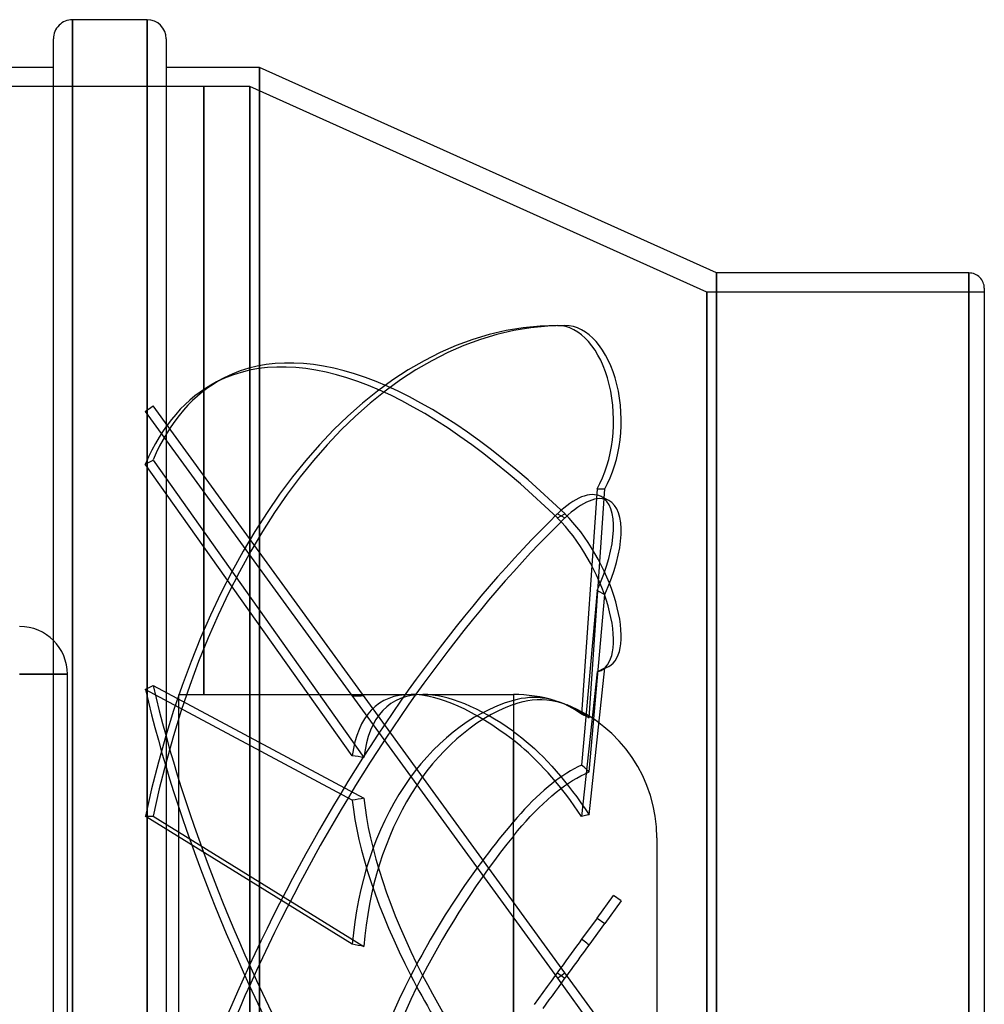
# Model space of a CAD drawing. Header units: millimetres. Extents: x -148 to 148, y -112 to 100.
# Tile 7 of 7: x 47 to 148, y -3 to 100. Entities that reach past the tile are written whole.
import ezdxf

# ---------------------------------------------------------------- set-up
doc = ezdxf.new("R2010")
doc.units = ezdxf.units.MM
doc.layers.add('HIDDEN', color=7, linetype='Continuous')
doc.layers.add('THICK', color=7, linetype='Continuous')

msp = doc.modelspace()

# ---------------------------------------------------------------- linework, layer by layer
at = {"layer": 'HIDDEN'}
for p, q in [((52.15, 0), (52.15, 100)), ((59.95, 0), (59.95, 100)), ((71.7, -70.53), (71.7, 95)), ((65.88, 93), (-70.7, 93)), ((65.88, 93), (65.88, 93)), ((65.88, 93), (65.88, 93)), ((65.88, 93), (65.88, 93)), ((65.88, 93), (65.88, 93)), ((65.88, 93), (65.88, 93)), ((65.88, 93), (65.88, 93)), ((65.88, 93), (65.88, 93)), ((65.88, 93), (65.88, 93)), ((65.88, 93), (65.88, 93)), ((65.88, 93), (65.88, 93)), ((65.88, 93), (65.88, 93)), ((65.88, 93), (65.88, 93)), ((65.88, 93), (65.88, 93)), ((65.88, 93), (65.88, 93)), ((65.88, 93), (65.88, 93)), ((65.88, 93), (65.88, 93)), ((65.88, 93), (65.88, 93)), ((65.88, 93), (65.88, 93)), ((65.88, 93), (65.88, 93)), ((65.88, 93), (65.88, 93)), ((65.88, 93), (65.88, 93)), ((65.88, 93), (65.88, 93)), ((65.88, 93), (65.88, 93)), ((65.88, 93), (65.88, 93)), ((65.88, 93), (65.88, 93)), ((70.7, 93), (65.88, 93)), ((65.88, 93), (65.88, 93)), ((65.88, 93), (65.88, 93)), ((65.88, 93), (65.88, 93)), ((65.88, 93), (65.88, 93)), ((65.88, 93), (65.88, 93)), ((65.88, 93), (65.88, 93)), ((65.88, 93), (65.88, 93)), ((65.88, 93), (65.88, 93)), ((65.88, 93), (65.88, 93)), ((65.88, 93), (65.88, 93)), ((65.88, 93), (65.88, 93)), ((65.88, 93), (65.88, 93)), ((65.88, 93), (65.88, 93)), ((65.88, 29.4), (65.88, 93)), ((65.88, 93), (65.88, 29.4)), ((65.88, 93), (65.88, 93)), ((65.88, 93), (65.88, 93)), ((65.88, 93), (65.88, 93)), ((65.88, 93), (65.88, 93)), ((65.88, 93), (65.88, 93)), ((65.88, 93), (65.88, 93)), ((65.88, 93), (65.88, 93)), ((65.88, 93), (65.88, 93)), ((65.88, 93), (65.88, 93)), ((65.88, 93), (65.88, 93)), ((65.88, 93), (65.88, 93)), ((65.88, 93), (65.88, 93)), ((65.88, 93), (65.88, 93)), ((70.7, 93), (70.7, -93)), ((118.5, 71.5), (70.7, 93)), ((70.7, -93), (70.7, 93)), ((119.5, -73.5), (119.5, 73.5)), ((145.9, 0), (145.9, 73.5)), ((118.5, 71.5), (118.5, -71.5)), ((147.5, 71.5), (118.5, 71.5)), ((118.5, -71.5), (118.5, 71.5)), ((102.85, 68), (103.65, 68)), ((68.01, 62.52), (67.2, 62.1)), ((59.76, 59), (60.57, 59.59)), ((59.76, 59), (102.85, -0.29)), ((103.65, 0.29), (60.57, 59.59)), ((59.76, 53.51), (60.57, 53.93)), ((60.57, 53.93), (82.62, 22.82)), ((81.4, 22.98), (59.76, 53.51)), ((107, 50.93), (105.39, 27.33)), ((106.17, 26.95), (107.81, 50.93)), ((107, 50.93), (107.81, 50.93)), ((108.22, 49.7), (107.42, 50.11)), ((102.85, 47.88), (103.65, 48.29)), ((102.85, 48.29), (103.65, 47.88)), ((107, 40.27), (105.39, 22.01)), ((107, 40.27), (107.81, 39.85)), ((106.17, 21.3), (107.81, 39.85)), ((50.15, 0), (50.15, 35.05)), ((106.17, 16.81), (107.81, 32.17)), ((107, 31.76), (107.81, 32.17)), ((108.22, 32.33), (107.41, 31.91)), ((46.62, 31.51), (51.62, 31.51)), ((51.62, 31.51), (51.62, 31.51)), ((107, 31.76), (105.39, 16.64)), ((59.76, 29.93), (60.57, 30.34)), ((81.4, 18.34), (59.76, 29.93)), ((60.57, 30.34), (82.62, 18.54)), ((63.25, 0), (63.25, 29.4)), ((63.25, 29.4), (65.88, 29.4)), ((65.88, 29.4), (65.88, 29.4)), ((65.88, 29.4), (65.88, 29.4)), ((65.88, 29.4), (65.88, 29.4)), ((65.88, 29.4), (65.88, 29.4)), ((65.88, 29.4), (65.88, 29.4)), ((65.88, 29.4), (65.88, 29.4)), ((65.88, 29.4), (65.88, 29.4)), ((65.88, 29.4), (65.88, 29.4)), ((65.88, 29.4), (65.88, 29.4)), ((65.88, 29.4), (65.88, 29.4)), ((65.88, 29.4), (65.88, 29.4)), ((65.88, 29.4), (65.88, 29.4)), ((65.88, 29.4), (65.88, 29.4)), ((65.88, 29.4), (65.88, 29.4)), ((65.88, 29.4), (65.88, 29.4)), ((65.88, 29.4), (65.88, 29.4)), ((65.88, 29.4), (65.88, 29.4)), ((65.88, 29.4), (65.88, 29.4)), ((65.88, 29.4), (65.88, 29.4)), ((65.88, 29.4), (65.88, 29.4)), ((65.88, 29.4), (65.88, 29.4)), ((65.88, 29.4), (65.88, 29.4)), ((65.88, 29.4), (65.88, 29.4)), ((65.88, 29.4), (65.88, 29.4)), ((65.88, 29.4), (65.88, 29.4)), ((65.88, 29.4), (65.88, 29.4)), ((65.88, 29.4), (65.88, 29.4)), ((65.88, 29.4), (65.88, 29.4)), ((65.88, 29.4), (65.88, 29.4)), ((65.88, 29.4), (65.88, 29.4)), ((65.88, 29.4), (65.88, 29.4)), ((65.88, 29.4), (65.88, 29.4)), ((65.88, 29.4), (65.88, 29.4)), ((65.88, 29.4), (65.88, 29.4)), ((65.88, 29.4), (65.88, 29.4)), ((65.88, 29.4), (65.88, 29.4)), ((65.88, 29.4), (65.88, 29.4)), ((65.88, 29.4), (65.88, 29.4)), ((65.88, 29.4), (65.88, 29.4)), ((65.88, 29.4), (65.88, 29.4)), ((65.88, 29.4), (65.88, 29.4)), ((65.88, 29.4), (65.88, 29.4)), ((65.88, 29.4), (65.88, 29.4)), ((65.88, 29.4), (65.88, 29.4)), ((65.88, 29.4), (65.88, 29.4)), ((65.88, 29.4), (65.88, 29.4)), ((65.88, 29.4), (65.88, 29.4)), ((65.88, 29.4), (65.88, 29.4)), ((65.88, 29.4), (65.88, 29.4)), ((65.88, 29.4), (65.88, 29.4)), ((65.88, 29.4), (65.88, 29.4)), ((65.88, 29.4), (65.88, 29.4)), ((65.88, 29.4), (65.88, 29.4)), ((65.88, 29.4), (65.88, 29.4)), ((65.88, 29.4), (65.88, 29.4)), ((65.88, 29.4), (65.88, 29.4)), ((65.88, 29.4), (65.88, 29.4)), ((65.88, 29.4), (65.88, 29.4)), ((65.88, 29.4), (65.88, 29.4)), ((65.88, 29.4), (65.88, 29.4)), ((65.88, 29.4), (65.88, 29.4)), ((65.88, 29.4), (65.88, 29.4)), ((65.88, 29.4), (65.88, 29.4)), ((65.88, 29.4), (65.88, 29.4)), ((65.88, 29.4), (65.88, 29.4)), ((65.88, 29.4), (65.88, 29.4)), ((65.88, 29.4), (65.88, 29.4)), ((65.88, 29.4), (65.88, 29.4)), ((65.88, 29.4), (65.88, 29.4)), ((65.88, 29.4), (65.88, 29.4)), ((65.88, 29.4), (65.88, 29.4)), ((65.88, 29.4), (65.88, 29.4)), ((65.88, 29.4), (65.88, 29.4)), ((65.88, 29.4), (65.88, 29.4)), ((65.88, 29.4), (65.88, 29.4)), ((65.88, 29.4), (65.88, 29.4)), ((65.88, 29.4), (65.88, 29.4)), ((65.88, 29.4), (65.88, 29.4)), ((65.88, 29.4), (65.88, 29.4)), ((65.88, 29.4), (87.53, 29.4)), ((88.76, 29.4), (98.25, 29.4)), ((98.25, 29.4), (98.25, 25.52)), ((98.66, 28.88), (98.25, 28.77)), ((99.08, 28.97), (98.66, 28.88)), ((99.51, 29.03), (99.08, 28.97)), ((99.94, 29.07), (99.51, 29.03)), ((100.39, 29.08), (99.94, 29.07)), ((100.23, 28.84), (100.73, 28.87)), ((100.84, 29.07), (100.39, 29.08)), ((100.73, 28.87), (101.24, 28.87)), ((101.28, 29.03), (100.84, 29.07)), ((101.24, 28.87), (101.75, 28.84)), ((101.72, 28.97), (101.28, 29.03)), ((102.15, 28.88), (101.72, 28.97)), ((102.57, 28.77), (102.15, 28.88)), ((98.25, 28.36), (98.76, 28.54)), ((98.25, 28.36), (98.25, 16.08)), ((98.76, 28.54), (99.26, 28.67)), ((99.26, 28.67), (99.75, 28.77)), ((99.75, 28.77), (100.23, 28.84)), ((101.75, 28.84), (102.27, 28.77)), ((102.27, 28.77), (102.78, 28.66)), ((103.08, 28.59), (102.63, 28.75)), ((102.78, 28.66), (103.28, 28.52)), ((103.55, 28.41), (103.08, 28.59)), ((103.28, 28.52), (103.76, 28.35)), ((104.01, 28.18), (103.55, 28.41)), ((103.76, 28.35), (104.16, 28.19)), ((104.48, 27.93), (104.01, 28.18)), ((104.16, 28.19), (104.56, 27.99)), ((104.94, 27.64), (104.48, 27.93)), ((104.56, 27.99), (104.96, 27.77)), ((105.39, 27.33), (104.94, 27.64)), ((104.96, 27.77), (105.37, 27.52)), ((105.37, 27.52), (105.78, 27.25)), ((105.52, 27.27), (105.39, 27.33)), ((105.66, 27.21), (105.52, 27.27)), ((105.79, 27.15), (105.66, 27.21)), ((105.78, 27.25), (106.17, 26.95)), ((105.92, 27.08), (105.79, 27.15)), ((106.05, 27.02), (105.92, 27.08)), ((106.17, 26.95), (106.05, 27.02)), ((98.25, 25.52), (98.7, 25.2)), ((98.7, 25.2), (99.15, 24.85)), ((99.15, 24.85), (99.58, 24.49)), ((98.64, 24.31), (98.25, 24.61)), ((98.25, 7.73), (98.25, 24.61)), ((99.02, 23.99), (98.64, 24.31)), ((99.42, 23.65), (99.02, 23.99)), ((99.58, 24.49), (100.01, 24.13)), ((100.01, 24.13), (100.45, 23.73)), ((100.45, 23.73), (100.9, 23.31)), ((99.82, 23.28), (99.42, 23.65)), ((100.23, 22.9), (99.82, 23.28)), ((100.65, 22.49), (100.23, 22.9)), ((100.9, 23.31), (101.36, 22.86)), ((101.36, 22.86), (101.82, 22.38)), ((101.07, 22.07), (100.65, 22.49)), ((101.48, 21.63), (101.07, 22.07)), ((101.82, 22.38), (102.28, 21.89)), ((102.28, 21.89), (102.73, 21.38)), ((105.01, 21.83), (104.62, 21.63)), ((105.39, 22.01), (105.01, 21.83)), ((105.52, 21.89), (105.39, 22.01)), ((105.66, 21.78), (105.52, 21.89)), ((105.79, 21.66), (105.66, 21.78)), ((105.92, 21.54), (105.79, 21.66)), ((101.88, 21.19), (101.48, 21.63)), ((102.28, 20.74), (101.88, 21.19)), ((102.66, 20.29), (102.28, 20.74)), ((103.04, 20.63), (102.66, 20.35)), ((102.73, 21.38), (103.18, 20.86)), ((103.44, 20.9), (103.04, 20.63)), ((103.18, 20.86), (103.61, 20.33)), ((103.83, 21.16), (103.44, 20.9)), ((104.23, 21.4), (103.83, 21.16)), ((104.62, 21.63), (104.23, 21.4)), ((104.45, 20.4), (104.89, 20.66)), ((104.89, 20.66), (105.32, 20.9)), ((105.32, 20.9), (105.75, 21.11)), ((105.75, 21.11), (106.17, 21.3)), ((106.05, 21.42), (105.92, 21.54)), ((106.17, 21.3), (106.05, 21.42)), ((101.88, 19.73), (101.48, 19.39)), ((102.28, 20.05), (101.88, 19.73)), ((102.66, 20.35), (102.28, 20.05)), ((103.04, 19.83), (102.66, 20.29)), ((103.44, 19.34), (103.04, 19.83)), ((103.18, 19.52), (103.61, 19.84)), ((103.61, 20.33), (104.03, 19.81)), ((103.61, 19.84), (104.03, 20.13)), ((104.03, 20.13), (104.45, 20.4)), ((104.03, 19.81), (104.45, 19.26)), ((100.65, 18.63), (100.23, 18.23)), ((101.07, 19.02), (100.65, 18.63)), ((101.48, 19.39), (101.07, 19.02)), ((101.82, 18.39), (102.28, 18.79)), ((102.28, 18.79), (102.73, 19.17)), ((102.73, 19.17), (103.18, 19.52)), ((103.83, 18.83), (103.44, 19.34)), ((104.23, 18.29), (103.83, 18.83)), ((104.45, 19.26), (104.89, 18.68)), ((104.89, 18.68), (105.32, 18.07)), ((99.82, 17.81), (99.42, 17.39)), ((100.23, 18.23), (99.82, 17.81)), ((100.45, 17.07), (100.9, 17.53)), ((100.9, 17.53), (101.36, 17.97)), ((101.36, 17.97), (101.82, 18.39)), ((104.62, 17.75), (104.23, 18.29)), ((105.01, 17.2), (104.62, 17.75)), ((105.32, 18.07), (105.75, 17.45)), ((81.4, 3.28), (59.76, 16.68)), ((59.76, 16.68), (60.57, 16.68)), ((60.57, 16.68), (82.62, 3.02)), ((98.64, 16.53), (98.25, 16.08)), ((99.02, 16.96), (98.64, 16.53)), ((99.42, 17.39), (99.02, 16.96)), ((99.58, 16.15), (100.01, 16.62)), ((100.01, 16.62), (100.45, 17.07)), ((105.39, 16.64), (105.01, 17.2)), ((105.52, 16.67), (105.39, 16.64)), ((105.66, 16.7), (105.52, 16.67)), ((105.79, 16.73), (105.66, 16.7)), ((105.75, 17.45), (106.17, 16.81)), ((105.92, 16.76), (105.79, 16.73)), ((106.05, 16.79), (105.92, 16.76)), ((106.17, 16.81), (106.05, 16.79)), ((98.7, 15.14), (99.15, 15.66)), ((99.15, 15.66), (99.58, 16.15)), ((98.25, 14.59), (98.7, 15.14)), ((98.25, 14.59), (98.25, 0)), ((113.25, 14.4), (113.25, 0)), ((107, 6.01), (108.72, 8.38)), ((109.53, 7.8), (108.72, 8.38)), ((109.53, 7.8), (107.81, 5.43)), ((98.25, 0), (98.25, 6.03)), ((107, 6.01), (105.39, 3.8)), ((106.17, 3.18), (107.81, 5.43)), ((107, 6.01), (107.81, 5.43)), ((105.12, 3.43), (104.85, 3.06)), ((105.39, 3.8), (105.12, 3.43)), ((105.52, 3.69), (105.39, 3.8)), ((105.66, 3.59), (105.52, 3.69)), ((105.79, 3.48), (105.66, 3.59)), ((105.92, 3.38), (105.79, 3.48)), ((106.05, 3.28), (105.92, 3.38)), ((105.95, 2.86), (106.17, 3.18)), ((106.17, 3.18), (106.05, 3.28)), ((104.3, 2.29), (104.01, 1.9)), ((104.58, 2.67), (104.3, 2.29)), ((104.85, 3.06), (104.58, 2.67)), ((105.25, 1.91), (105.49, 2.23)), ((105.49, 2.23), (105.72, 2.55)), ((105.72, 2.55), (105.95, 2.86)), ((103.45, 1.13), (103.17, 0.75)), ((103.73, 1.52), (103.45, 1.13)), ((104.01, 1.9), (103.73, 1.52)), ((104.55, 0.94), (104.79, 1.26)), ((104.79, 1.26), (105.02, 1.58)), ((105.02, 1.58), (105.25, 1.91)), ((98.25, 0), (98.25, -6.03)), ((102.63, 0), (102.21, -0.58)), ((102.9, 0.37), (102.63, 0)), ((102.85, 0.29), (103.65, -0.29)), ((102.85, -0.29), (103.65, 0.29)), ((103.17, 0.75), (102.9, 0.37)), ((109.53, -7.8), (103.65, 0.29)), ((103.87, 0), (104.09, 0.31)), ((104.09, 0.31), (104.32, 0.62)), ((104.32, 0.62), (104.55, 0.94)), ((113.25, 0), (113.25, -14.4)), ((145.9, -73.5), (145.9, 0)), ((50.15, -43.16), (50.15, 0)), ((52.15, -100), (52.15, 0)), ((59.95, -100), (59.95, 0)), ((63.25, -29.4), (63.25, 0)), ((98.25, -14.59), (98.25, 0)), ((102.21, -0.58), (101.78, -1.17)), ((102.85, -0.29), (108.72, -8.38)), ((102.96, -1.25), (103.27, -0.82)), ((103.27, -0.82), (103.57, -0.4)), ((103.57, -0.4), (103.87, 0)), ((101.33, -1.79), (100.88, -2.41)), ((101.78, -1.17), (101.33, -1.79)), ((102.33, -2.12), (102.65, -1.68)), ((102.65, -1.68), (102.96, -1.25)), ((100.88, -2.41), (100.43, -3.04)), ((101.36, -3.45), (101.68, -3.01)), ((101.68, -3.01), (102, -2.56)), ((102, -2.56), (102.33, -2.12))]:
    msp.add_line(p, q, dxfattribs=at)
for start, end in [(73.016, 90), (0, 68.0051)]:
    msp.add_arc((98.25, 14.4), 15, start, end, dxfattribs=at)
for centre, major_axis, ratio, start_param, end_param in [((102.85, -10), (0, -78), 0.587785, -3.141593, -1.919862), ((103.65, -10), (0, 78), 0.587785, 0, 1.22173), ((102.85, 58), (0, -10), 0.587785, 0.785398, 3.141593), ((103.65, 58), (0, 10), 0.587785, -2.356194, 0), ((103.65, -6.86), (-35.64, 69.38), 0.415627, -0.890581, -0.000005), ((102.85, -7.28), (35.64, -69.38), 0.415627, 2.251011, 3.141587), ((102.85, -7.28), (35.64, -69.38), 0.415627, 3.141587, 3.472742), ((103.65, -6.86), (-35.64, 69.38), 0.415627, -0.000005, 0.331149), ((102.85, 41.22), (-4.57, -8.89), 0.415627, 3.141571, 4.032174), ((103.65, 40.8), (4.57, 8.89), 0.415627, -0.000022, 0.890581), ((102.85, 41.22), (-4.57, -8.89), 0.415627, 1.67598, 3.141571), ((103.65, 40.8), (4.57, 8.89), 0.415627, -1.465613, -0.000022), ((102.85, -6.86), (-35.64, -69.38), 0.415627, -2.251011, -1.029281), ((103.65, -7.28), (35.64, 69.38), 0.415627, 0.890581, 2.112312), ((102.85, 40.8), (4.57, -8.89), 0.415627, -0.000047, 2.251011), ((103.65, 41.22), (-4.57, 8.89), 0.415627, 3.141546, 5.392604), ((103.65, 41.22), (-4.57, 8.89), 0.415627, 3.036409, 3.141546), ((102.85, 40.8), (4.57, -8.89), 0.415627, -0.105183, -0.000047), ((102.85, 6.86), (35.64, -69.38), 0.415627, -2.112312, -0.890581), ((103.65, 7.28), (-35.64, 69.38), 0.415627, 1.029281, 2.251011), ((102.63, 0), (18.29, -28.54), 0.386472, 2.897303, 3.572464), ((56.51, 0), (-143.25, -8.64), 0.196181, -1.765936, -1.757307), ((103.87, 0), (18.29, -28.54), 0.386472, 2.897072, 3.581092), ((102.63, 0), (18.29, -28.54), 0.386472, 2.319961, 2.897303), ((103.87, 0), (18.29, -28.54), 0.386472, 2.379493, 2.897072), ((102.63, 0), (0, 29.4), 0.726543, 0.206612, 1.459114), ((103.87, 0), (0, -29.4), 0.726543, -2.87545, -1.67385), ((56.51, 0), (-143.23, 14.54), 0.178418, -1.736003, -1.727375), ((56.51, 0), (-143.24, -26.05), 0.095099, -1.771403, -1.762775), ((102.63, 0), (-18.29, 28.54), 0.386472, 0.654236, 1.327952), ((103.87, 0), (-18.29, 28.54), 0.386472, 0.645607, 1.327952), ((102.63, 0), (18.29, 28.54), 0.386472, 1.234855, 1.813641), ((103.87, 0), (18.29, 28.54), 0.386472, 1.294386, 1.813641), ((56.51, 0), (-143.25, 28.29), 0.055799, -1.743087, -1.734458), ((102.63, 0), (18.29, 28.54), 0.386472, 1.813641, 2.487357), ((102.63, 0), (-18.29, 28.54), 0.386472, 1.327952, 1.906738), ((103.87, 0), (-18.29, 28.54), 0.386472, 1.327952, 1.847207), ((103.87, 0), (18.29, 28.54), 0.386472, 1.813641, 2.495985)]:
    msp.add_ellipse(centre, major_axis=major_axis, ratio=ratio, start_param=start_param, end_param=end_param, dxfattribs=at)
at = {"layer": 'THICK'}
for p, q in [((52.15, 100), (52.15, 0)), ((59.95, 100), (52.15, 100)), ((59.95, 100), (59.95, 0)), ((50.15, 35.05), (50.15, 98)), ((61.95, 98), (61.95, 0)), ((50.15, 95), (-50.15, 95)), ((71.7, 95), (61.95, 95)), ((119.5, 73.5), (71.7, 95)), ((71.7, 95), (71.7, -70.53)), ((145.9, 73.5), (119.5, 73.5)), ((119.5, 73.5), (119.5, -73.5)), ((145.9, 73.5), (145.9, 0)), ((147.5, 71.9), (147.5, 0)), ((51.62, 31.51), (46.62, 31.51)), ((51.62, -39.62), (51.62, 31.51)), ((52.15, 0), (52.15, -100)), ((59.95, 0), (59.95, -100)), ((61.95, 0), (61.95, -98)), ((145.9, 0), (145.9, -73.5)), ((147.5, 0), (147.5, -71.9))]:
    msp.add_line(p, q, dxfattribs=at)
for centre, radius, start, end in [((52.15, 98), 2, 89.9999, 180), ((59.95, 98), 2, 0, 90), ((145.9, 71.9), 1.6, 0.0001, 90.0002), ((46.62, 31.51), 5, 0, 90)]:
    msp.add_arc(centre, radius, start, end, dxfattribs=at)

doc.saveas('drawing.dxf')
